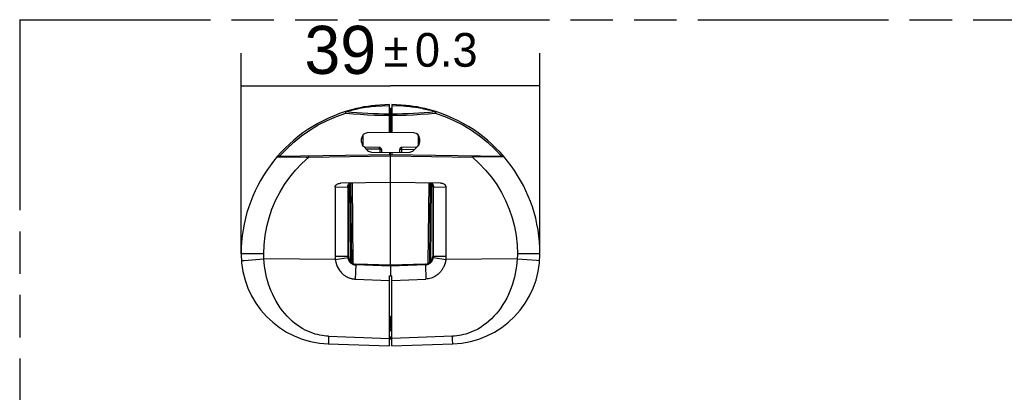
# Model space of a CAD drawing. Header units: millimetres. Extents: x 0 to 210, y 0 to 297.
# Tile 4 of 9: x 50 to 95, y 165 to 182. Entities that reach past the tile are written whole.
import ezdxf
from ezdxf.enums import TextEntityAlignment as Align

# ---------------------------------------------------------------- set-up
doc = ezdxf.new("R2010")
doc.units = ezdxf.units.MM
doc.header["$LTSCALE"] = 19.36
doc.linetypes.add('PHANTOM', pattern=[0.8, 0.45, -0.05, 0.1, -0.05, 0.1, -0.05])
doc.layers.get('0').update_dxf_attribs({"linetype": 'CONTINUOUS'})
doc.layers.add('DEFAULT_3', color=7, linetype='PHANTOM')
doc.layers.add('Z_DIM_2D', color=7, linetype='CONTINUOUS')
doc.styles.add('TEXTSTYLE_3', font='tridonic-metric-print-light.otf')
doc.styles.add('TEXTSTYLE_4', font='gdt', dxfattribs={"width": 0.7})
doc.dimstyles.new('DIMSTYLE_2', dxfattribs={"dimtxt": 2.2, "dimasz": 3.5, "dimexe": 1.5, "dimexo": 0, "dimgap": 0.55, "dimtad": 1, "dimdec": 4, "dimlfac": 2.857143, "dimdsep": 46, "dimtxsty": 'TEXTSTYLE_3', "dimblk": '_FILLED', "dimblk1": '_FILLED', "dimblk2": '_FILLED', "dimcen": 0.09, "dimclrt": 5, "dimadec": 4, "dimazin": 2, "dimtol": 1, "dimtp": 0.3, "dimtm": 0.3, "dimtfac": 1, "dimtdec": 4, "dimtofl": 0, "dimtmove": 0, "dimatfit": 3, "dimldrblk": '_FILLED', "dimfxl": 0, "dimtolj": 1, "dimarcsym": 0})

# ---------------------------------------------------------------- blocks, each defined once
blk = doc.blocks.new('*D3')
at = {"layer": 'Z_DIM_2D', "color": 2, "linetype": 'Continuous', "transparency": 16777216}
for p, q in [((59.728, 171.624), (59.728, 180.8)), ((73.378, 171.624), (73.378, 180.8)), ((59.728, 179.3), (66.553, 179.3)), ((73.378, 179.3), (66.553, 179.3))]:
    blk.add_line(p, q, dxfattribs=at)
at = {"layer": 'Z_DIM_2D', "color": 5, "linetype": 'Continuous', "transparency": 16777216}
for s, height, style, p in [('39', 2.2, 'TEXTSTYLE_3', (64.255, 179.85)), ('`', 1.54, 'TEXTSTYLE_4', (66.798, 180.18)), ('0.3', 1.54, 'TEXTSTYLE_3', (69.096, 180.18))]:
    blk.add_text(s, height=height, dxfattribs=dict(at, style=style)).set_placement(p, align=Align.CENTER)
blk = doc.blocks.new('_FILLED')
at = {"color": 0, "linetype": 'ByBlock'}
blk.add_solid([(0, 0), (-1, 0.125), (-1, -0.125)], dxfattribs=at)
blk = doc.blocks.new('_NONE')

msp = doc.modelspace()

# ---------------------------------------------------------------- linework, layer by layer
at = {"color": 9, "linetype": 'Continuous'}
for p, q in [((64.517097, 178.13097), (64.517489, 178.132386)), ((64.517493, 178.132385), (64.522292, 178.133634)), ((64.522292, 178.133634), (64.535174, 178.137275)), ((64.535174, 178.137275), (64.554096, 178.142696)), ((65.80015, 178.378232), (65.859855, 178.383757)), ((65.859855, 178.383757), (66.162087, 178.396524)), ((66.162087, 178.396524), (66.500121, 178.412088)), ((66.605121, 178.412083), (67.142802, 178.387817)), ((67.142802, 178.387817), (67.245388, 178.383758)), ((67.245388, 178.383758), (67.302392, 178.378539)), ((68.550144, 178.142956), (68.582786, 178.133683)), ((68.582786, 178.133683), (68.58775, 178.132385)), ((68.593256, 178.089495), (68.596076, 178.062749)), ((68.600168, 178.075722), (68.596076, 178.062749)), ((68.607595, 178.099708), (68.600168, 178.075722)), ((65.272902, 176.589644), (65.292622, 176.589644)), ((65.422649, 176.431399), (66.046648, 176.420507)), ((66.063843, 176.40301), (66.063843, 176.273923)), ((66.132621, 176.40301), (66.063843, 176.40301)), ((67.058594, 176.40301), (66.972621, 176.40301)), ((67.058594, 176.40301), (67.664501, 176.413586)), ((67.058594, 176.40301), (67.058594, 176.27435)), ((67.812621, 176.589645), (67.831971, 176.589645)), ((61.365746, 176.05974), (61.367448, 176.059675)), ((61.367448, 176.059675), (62.692195, 176.040578)), ((61.42887, 176.130492), (61.42798, 176.131483)), ((61.459459, 176.102804), (61.442757, 176.117729)), ((61.479318, 176.08525), (61.459459, 176.102804)), ((62.692195, 176.040578), (62.811268, 176.038563)), ((62.811268, 176.038563), (66.552621, 176.103869)), ((66.552621, 176.103869), (70.293974, 176.038563)), ((71.737794, 176.059675), (70.293974, 176.038563)), ((71.654701, 176.110748), (71.625925, 176.08525)), ((71.739496, 176.059741), (71.737794, 176.059675)), ((64.015215, 174.677569), (64.595187, 174.687688)), ((64.595187, 174.687688), (64.596879, 174.721264)), ((64.595187, 174.687688), (64.627621, 174.689386)), ((64.595187, 174.687688), (64.595187, 171.511123)), ((64.596879, 174.721264), (64.602553, 174.753394)), ((64.675749, 174.809233), (64.70645, 171.291258)), ((64.844292, 171.188513), (64.812213, 174.864419)), ((68.293031, 174.864636), (68.26095, 171.188515)), ((68.350526, 174.858589), (68.33929, 174.861366)), ((68.37249, 174.849909), (68.369332, 174.85141)), ((68.398168, 171.29052), (68.428887, 174.809918)), ((68.424049, 174.859041), (68.444099, 174.849136)), ((68.477621, 174.689386), (68.510056, 174.687688)), ((68.510056, 174.687688), (69.090028, 174.677568)), ((68.510056, 171.511123), (68.510056, 174.687688)), ((60.759292, 171.623858), (59.727616, 171.623858)), ((59.871022, 171.330364), (60.767673, 171.397525)), ((64.025129, 171.373983), (60.767673, 171.397525)), ((64.627621, 171.511124), (64.015215, 171.511122)), ((64.025143, 171.373998), (64.616458, 171.458643)), ((64.597952, 171.465315), (64.599161, 171.456205)), ((69.090028, 171.511119), (68.477621, 171.511124)), ((68.477751, 171.460134), (68.488785, 171.458644)), ((68.488785, 171.458644), (68.506089, 171.456216)), ((72.337569, 171.397525), (69.080111, 171.373984)), ((72.337569, 171.397525), (73.222085, 171.331291)), ((73.377626, 171.623858), (72.34595, 171.623858)), ((59.738871, 171.319908), (59.747713, 171.32074)), ((59.747713, 171.32074), (59.871022, 171.330364)), ((66.550017, 171.06894), (64.963611, 171.124516)), ((68.141674, 171.124519), (66.550004, 171.06876)), ((66.550064, 171.068929), (66.550191, 170.617018)), ((68.141621, 171.124505), (68.170212, 170.47355)), ((68.141674, 171.124504), (68.170202, 171.12658)), ((68.170202, 171.12658), (68.197391, 171.130662)), ((63.723817, 167.860411), (63.715971, 167.654252)), ((63.723817, 167.860411), (66.50012, 167.755267)), ((69.381423, 167.860416), (66.605121, 167.755314)), ((69.38927, 167.654255), (69.381424, 167.860411)), ((69.393117, 167.565291), (69.38927, 167.654255))]:
    msp.add_line(p, q, dxfattribs=at)
at = {"color": 7, "linetype": 'Continuous'}
for p, q in [((66.500121, 178.446159), (65.853512, 178.412912)), ((66.500121, 177.173202), (66.500121, 178.446159)), ((66.500123, 178.273858), (66.55262, 178.272942)), ((66.552621, 178.273), (66.552622, 177.174057)), ((66.605119, 178.273858), (66.552623, 178.272942)), ((66.605121, 178.446159), (66.605121, 177.173202)), ((67.251726, 178.412912), (66.605121, 178.446159)), ((66.500122, 177.853807), (66.55262, 177.852996)), ((66.605119, 177.853858), (66.552623, 177.852942)), ((65.231371, 176.730441), (65.231371, 176.893114)), ((65.292622, 177.060376), (65.292622, 176.589644)), ((66.552621, 177.174057), (65.490089, 177.155582)), ((67.615152, 177.155582), (66.552622, 177.174057)), ((67.812621, 177.060375), (67.812621, 176.589645)), ((67.873871, 176.893115), (67.873871, 176.730857)), ((65.309049, 176.544035), (65.497984, 176.356704)), ((66.046648, 176.490497), (65.378595, 176.502158)), ((66.132621, 176.40301), (66.132621, 176.272723)), ((66.972621, 176.272849), (66.972621, 176.40301)), ((67.726648, 176.502158), (67.058594, 176.490497)), ((67.607464, 176.356908), (67.796401, 176.544657)), ((61.417729, 176.084229), (66.552621, 176.173858)), ((65.679018, 176.280635), (66.552621, 176.265437)), ((66.500121, 176.266313), (66.500121, 176.172891)), ((66.552517, 171.105911), (66.552621, 176.265437)), ((66.552621, 176.265437), (67.426226, 176.280635)), ((66.552621, 176.173858), (71.687514, 176.084228)), ((66.605121, 176.266313), (66.605121, 176.172896)), ((64.015215, 174.677569), (64.015219, 171.511122)), ((66.552621, 174.894959), (64.284435, 174.855368)), ((64.627621, 171.511124), (64.627621, 174.689386)), ((64.727185, 174.847293), (64.735396, 174.851114)), ((64.775802, 171.22581), (64.744133, 174.854719)), ((68.820807, 174.855368), (66.552621, 174.894959)), ((68.361109, 174.854738), (68.32944, 171.225793)), ((68.377986, 174.847327), (68.377719, 174.847454)), ((68.477621, 174.689386), (68.477621, 171.511124)), ((69.090021, 171.511121), (69.090027, 174.677568)), ((64.599156, 171.456204), (64.604384, 171.427536)), ((64.604384, 171.427536), (64.611293, 171.400751)), ((68.506087, 171.456204), (69.080117, 171.373997)), ((64.963669, 171.124445), (64.935103, 170.473507)), ((66.552621, 171.105911), (64.965408, 171.161337)), ((68.139834, 171.161337), (66.552621, 171.105911)), ((66.500121, 167.425545), (66.500121, 170.617615)), ((66.500121, 170.617411), (66.552621, 170.617014)), ((66.552621, 170.617014), (66.605121, 170.617483)), ((66.605121, 167.425545), (66.605121, 170.617693)), ((64.935103, 170.473507), (66.500121, 170.414279)), ((66.605121, 170.414361), (68.170161, 170.473513)), ((66.552621, 168.760378), (66.500121, 168.759578)), ((66.552605, 168.124004), (66.552621, 168.764205)), ((66.552621, 168.764205), (66.605121, 168.763412)), ((66.500121, 168.123926), (66.552609, 168.124155)), ((66.500121, 167.828035), (66.605121, 167.828035)), ((66.552605, 167.767637), (66.552605, 167.828035)), ((66.552609, 168.124155), (66.605121, 168.125217)), ((63.708904, 167.514098), (66.500121, 167.425524)), ((66.500121, 167.738858), (66.605121, 167.738858)), ((66.552605, 167.767637), (66.500122, 167.767637)), ((66.500126, 167.767177), (66.604882, 167.769005)), ((66.605121, 167.425524), (69.396337, 167.514098))]:
    msp.add_line(p, q, dxfattribs=at)
at = {"color": 9, "linetype": 'Continuous'}
for points in [[(64.509163, 178.062748), (64.501185, 178.088201), (64.497649, 178.099708), (64.494599, 178.109805), (64.492151, 178.118105), (64.4904, 178.124292), (64.489411, 178.12813), (64.489367, 178.128444)], [(64.509163, 178.062748), (64.511929, 178.088986), (64.513238, 178.100763), (64.514451, 178.111223), (64.515538, 178.120079), (64.516436, 178.126788), (64.517097, 178.13097)], [(64.554096, 178.142696), (64.580066, 178.149968), (64.616132, 178.15971)], [(64.616132, 178.15971), (64.714629, 178.185674), (64.772884, 178.200446), (64.828362, 178.213857), (64.888389, 178.227792), (64.960004, 178.243926), (65.039847, 178.26106), (65.127364, 178.278842), (65.218913, 178.296199), (65.311005, 178.312419), (65.402726, 178.327326), (65.492287, 178.340777), (65.578242, 178.352624), (65.659079, 178.36269), (65.733482, 178.371255), (65.80015, 178.378232)], [(67.302392, 178.378539), (67.366976, 178.371778), (67.440005, 178.363418), (67.520354, 178.353486), (67.607106, 178.34159), (67.698042, 178.32802), (67.791365, 178.312893), (67.884141, 178.296592), (67.973378, 178.279721), (68.058063, 178.262565), (68.136657, 178.245833), (68.207893, 178.22991), (68.26815, 178.215904), (68.324764, 178.202202), (68.385961, 178.186856), (68.442436, 178.172211), (68.48774, 178.160149), (68.523802, 178.150322), (68.550144, 178.142956)], [(68.587756, 178.132386), (68.588131, 178.131058), (68.588765, 178.127092), (68.58963, 178.120667), (68.590695, 178.112033), (68.591918, 178.101514), (68.593256, 178.089495)], [(68.61602, 178.129471), (68.615832, 178.128129), (68.614843, 178.124291), (68.613092, 178.118104), (68.610644, 178.109804), (68.607595, 178.099708)], [(61.479318, 176.08525), (61.793905, 176.419222), (62.128783, 176.729778), (62.484791, 177.017552), (62.859411, 177.280642), (63.251037, 177.517661), (63.657768, 177.727705), (64.076864, 177.90924), (64.509237, 178.062777)], [(64.509237, 178.062777), (64.840202, 178.031764), (65.17156, 178.006226), (65.503358, 177.98616), (65.83545, 177.971574), (66.167688, 177.962476), (66.500121, 177.958863)], [(66.605121, 177.958858), (66.937553, 177.962476), (67.26979, 177.971578), (67.601882, 177.986165), (67.93368, 178.006231), (68.265037, 178.031766), (68.596001, 178.062775)], [(68.596001, 178.062775), (69.028354, 177.909249), (69.44744, 177.727721), (69.854175, 177.517677), (70.24581, 177.280657), (70.620436, 177.017563), (70.97645, 176.729786), (71.311333, 176.419227), (71.625924, 176.085251)], [(65.378595, 176.502158), (65.378807, 176.500851), (65.378965, 176.497005), (65.379063, 176.490825), (65.379101, 176.482449), (65.37908, 176.474599)], [(66.047116, 176.458557), (66.047154, 176.469095), (66.047126, 176.478011), (66.047032, 176.484785), (66.046871, 176.489034), (66.046648, 176.490497)], [(66.046648, 176.420507), (66.046859, 176.43386), (66.047116, 176.458557)], [(66.046648, 176.420507), (66.051133, 176.41981), (66.055066, 176.418181), (66.058539, 176.415577), (66.06128, 176.412125), (66.063018, 176.40795), (66.063843, 176.40301)], [(67.058594, 176.490497), (67.058326, 176.488811), (67.058126, 176.48383), (67.058003, 176.475744), (67.057962, 176.464863), (67.058003, 176.451607), (67.058126, 176.436484), (67.058594, 176.40301)], [(67.726019, 176.474718), (67.726016, 176.47553), (67.726051, 176.486648), (67.72617, 176.495079), (67.726371, 176.500349), (67.726648, 176.502158)], [(60.759293, 171.624097), (60.77463, 172.043567), (60.819961, 172.458666), (60.895522, 172.870468), (61.000603, 173.275749), (61.134883, 173.672315), (61.297431, 174.058156), (61.48761, 174.431149), (61.704208, 174.789439), (61.946289, 175.131019), (62.212383, 175.45423), (62.500486, 175.756454), (62.811268, 176.038563)], [(61.442757, 176.117729), (61.436401, 176.123483), (61.431712, 176.127791), (61.42887, 176.130492)], [(62.811262, 176.108553), (62.81105, 176.107246), (62.810892, 176.103399), (62.810793, 176.09722), (62.810756, 176.088844), (62.810784, 176.078345), (62.810879, 176.066134), (62.811262, 176.038563)], [(70.293974, 176.038563), (70.604755, 175.756455), (70.892858, 175.454232), (71.158952, 175.131021), (71.401033, 174.789441), (71.617632, 174.43115), (71.807811, 174.058157), (71.970359, 173.672316), (72.104639, 173.27575), (72.209721, 172.870466), (72.285282, 172.458666), (72.330611, 172.043578), (72.345947, 171.624128)], [(70.294449, 176.076728), (70.294486, 176.087235), (70.294458, 176.096135), (70.294362, 176.102885), (70.294202, 176.107104), (70.29398, 176.108553)], [(70.29398, 176.038563), (70.294192, 176.052005), (70.294449, 176.076728)], [(71.677263, 176.131483), (71.676373, 176.130492), (71.67353, 176.127791), (71.668842, 176.123483), (71.662485, 176.117729), (71.654701, 176.110748)], [(64.602553, 174.753394), (64.61186, 174.782767), (64.624593, 174.808869), (64.640675, 174.831068), (64.659484, 174.848)], [(64.659484, 174.848), (64.680265, 174.858728), (64.69796, 174.861892)], [(64.766449, 174.861464), (64.754914, 174.85864), (64.744726, 174.855168), (64.735712, 174.851324), (64.727256, 174.847327)], [(68.369332, 174.85141), (68.360349, 174.855233), (68.350526, 174.858589)], [(68.444099, 174.849136), (68.462315, 174.833534), (68.478378, 174.812581), (68.491894, 174.786414), (68.502021, 174.756061)], [(68.502021, 174.756061), (68.508192, 174.722748), (68.510056, 174.68769)], [(60.767673, 171.397525), (60.765114, 171.435197), (60.76302, 171.472893), (60.761391, 171.510599), (60.760227, 171.548353), (60.759528, 171.586189), (60.759293, 171.624097)], [(63.723818, 167.860416), (63.625954, 167.865961), (63.526231, 167.875892), (63.424702, 167.890098), (63.321211, 167.909039), (63.215599, 167.933046), (63.107929, 167.962506), (62.998172, 167.997823), (62.886455, 168.039424), (62.772883, 168.087738), (62.657498, 168.143344), (62.540217, 168.206886), (62.421535, 168.278807), (62.301511, 168.359894), (62.181378, 168.449951), (62.062049, 168.549195), (61.944545, 168.657155), (61.829897, 168.773628), (61.718986, 168.89781), (61.612888, 169.028937), (61.512035, 169.166286), (61.417157, 169.30897), (61.328426, 169.456332), (61.246279, 169.607446), (61.170656, 169.761914), (61.101672, 169.919074), (61.039235, 170.078607), (60.98332, 170.240035), (60.933839, 170.40308), (60.890725, 170.567374), (60.853891, 170.732647), (60.823254, 170.898595), (60.79873, 171.064923), (60.780189, 171.231267), (60.767674, 171.397525)], [(64.595197, 171.511123), (64.595309, 171.501941), (64.59564, 171.492765), (64.596192, 171.483599)], [(64.596192, 171.483599), (64.596962, 171.474448), (64.597952, 171.465315)], [(64.616458, 171.458643), (64.627491, 171.460133), (64.630344, 171.460483), (64.631294, 171.460555)], [(68.197391, 171.130662), (68.223092, 171.136435), (68.246957, 171.143519), (68.26862, 171.151472), (68.288395, 171.160084), (68.306532, 171.169185), (68.32313, 171.17861), (68.338324, 171.188233), (68.352224, 171.197953), (68.364951, 171.207712), (68.376594, 171.21743), (68.387261, 171.227068), (68.397029, 171.236572), (68.405984, 171.245917), (68.414195, 171.255067), (68.421738, 171.264006), (68.428663, 171.272719), (68.435029, 171.2812), (68.440879, 171.289439), (68.446259, 171.297436), (68.451206, 171.305184), (68.455758, 171.312686), (68.459945, 171.319943), (68.463795, 171.326959), (68.467336, 171.333736), (68.470594, 171.340279), (68.473593, 171.346591), (68.476355, 171.352678), (68.478899, 171.358545), (68.481243, 171.3642), (68.483401, 171.369647), (68.485388, 171.374893), (68.487218, 171.379943), (68.488907, 171.384803), (68.490466, 171.389479), (68.491909, 171.393977)], [(68.473949, 171.460556), (68.474899, 171.460485), (68.477751, 171.460134)], [(68.491909, 171.393977), (68.493246, 171.398304), (68.494489, 171.402465), (68.495642, 171.406468), (68.496711, 171.410318), (68.497702, 171.414019), (68.498618, 171.417577), (68.499464, 171.420996), (68.500242, 171.424282), (68.500959, 171.427439), (68.501617, 171.430474), (68.502222, 171.433388), (68.502779, 171.436185), (68.503292, 171.438868), (68.503765, 171.441449), (68.504198, 171.443914), (68.504589, 171.446254), (68.505282, 171.4506)], [(68.505282, 171.4506), (68.505585, 171.452602), (68.505852, 171.454468), (68.5073, 171.465318)], [(68.509061, 171.483595), (68.508291, 171.474448), (68.5073, 171.465318)], [(68.510053, 171.511124), (68.509943, 171.501935), (68.509612, 171.492757), (68.509061, 171.483595)], [(72.337569, 171.397525), (72.325051, 171.231247), (72.306508, 171.064887), (72.28198, 170.898548), (72.25134, 170.732593), (72.214503, 170.567316), (72.171385, 170.403018), (72.121901, 170.23997), (72.065982, 170.078539), (72.003542, 169.919005), (71.934554, 169.761846), (71.858926, 169.607375), (71.776775, 169.45626), (71.688044, 169.308904), (71.593167, 169.166229), (71.492318, 169.028889), (71.386226, 168.897774), (71.275321, 168.773603), (71.160685, 168.657143), (71.043208, 168.549207), (70.923909, 168.449986), (70.803798, 168.359942), (70.683788, 168.278858), (70.565098, 168.206928), (70.447811, 168.143378), (70.332455, 168.08778), (70.218917, 168.039476), (70.107225, 167.997876), (69.997479, 167.962556), (69.889794, 167.933084), (69.784152, 167.909064), (69.680624, 167.890112), (69.579058, 167.875898), (69.479308, 167.865962), (69.381423, 167.860416)], [(72.345947, 171.624128), (72.345716, 171.586302), (72.345019, 171.5485), (72.343855, 171.510722), (72.342226, 171.472967), (72.340131, 171.435234), (72.337569, 171.397525)], [(64.965408, 171.161337), (64.965168, 171.16024), (64.964875, 171.156959), (64.964516, 171.151586), (64.964156, 171.144259), (64.963856, 171.135158), (64.963611, 171.124516)], [(68.141674, 171.124519), (68.141409, 171.135162), (68.141096, 171.144263), (68.140732, 171.15159), (68.140373, 171.156962), (68.140076, 171.160242), (68.139835, 171.161337)], [(73.222085, 171.331291), (73.356924, 171.32079), (73.366372, 171.319908)], [(63.715971, 167.654252), (63.712123, 167.565287), (63.710682, 167.53696), (63.709585, 167.519851), (63.708845, 167.514149)], [(69.396396, 167.514149), (69.395656, 167.519852), (69.394558, 167.536962), (69.393117, 167.565291)]]:
    msp.add_lwpolyline(points, dxfattribs=at)
at = {"color": 7, "linetype": 'Continuous'}
for points in [[(65.853509, 178.412957), (65.854005, 178.412131), (65.854827, 178.409572), (65.855952, 178.405352), (65.857242, 178.399543), (65.858555, 178.392233), (65.859855, 178.383758)], [(67.251726, 178.412912), (67.251286, 178.412105), (67.250492, 178.409548), (67.249317, 178.405338), (67.247974, 178.399548), (67.246671, 178.392242), (67.245388, 178.383758)], [(64.015215, 174.677569), (64.015853, 174.689826), (64.01791, 174.702163), (64.021349, 174.714594), (64.026282, 174.727077), (64.03278, 174.739604), (64.040928, 174.752085), (64.050817, 174.76447), (64.062499, 174.776631), (64.07606, 174.788478), (64.091478, 174.799843), (64.108739, 174.810573), (64.12789, 174.820544), (64.148955, 174.829645), (64.171982, 174.837691), (64.197022, 174.844553), (64.224094, 174.849949), (64.253236, 174.853513), (64.284435, 174.855368)], [(64.735396, 174.851114), (64.746451, 174.855675), (64.758533, 174.859542)], [(68.342166, 174.860674), (68.35303, 174.857675), (68.36277, 174.854134), (68.37249, 174.849909), (68.37775, 174.847439)], [(69.090027, 174.677568), (69.08939, 174.689819), (69.087335, 174.70215), (69.0839, 174.714575), (69.078971, 174.727054), (69.072475, 174.739582), (69.064329, 174.752065), (69.054439, 174.764454), (69.042757, 174.776618), (69.029195, 174.788467), (69.013776, 174.799836), (68.996513, 174.810567), (68.977361, 174.82054), (68.956296, 174.829642), (68.933267, 174.837689), (68.908225, 174.844552), (68.881152, 174.849948), (68.852008, 174.853513), (68.820807, 174.855368)], [(64.015219, 171.511122), (64.015492, 171.488182), (64.016318, 171.465268), (64.017695, 171.442373), (64.019624, 171.419519), (64.022102, 171.396724), (64.025129, 171.373983)], [(64.611293, 171.400751), (64.619457, 171.375959), (64.628584, 171.353166), (64.638378, 171.3324), (64.64869, 171.313513), (64.659424, 171.296395), (64.670359, 171.280879), (64.681369, 171.266801), (64.692331, 171.254005), (64.703162, 171.242288), (64.713831, 171.231581), (64.724317, 171.221787), (64.734586, 171.212832), (64.744622, 171.204636), (64.754406, 171.197149), (64.763932, 171.190327), (64.773187, 171.184116), (64.782166, 171.178476), (64.790864, 171.17335), (64.799292, 171.168686), (64.807446, 171.164445), (64.815331, 171.160587), (64.822947, 171.157079), (64.8303, 171.15389), (64.837393, 171.150994), (64.844231, 171.148364), (64.850818, 171.145975), (64.85716, 171.143801), (64.863263, 171.141823), (64.869136, 171.140022), (64.874785, 171.138384), (64.880219, 171.136893), (64.885444, 171.13554), (64.890467, 171.134312), (64.895295, 171.133199), (64.899935, 171.132192)], [(69.08314, 171.396724), (69.078642, 171.363159), (69.076999, 171.351887), (69.075202, 171.340171), (69.073191, 171.327973), (69.070908, 171.315276), (69.06837, 171.30204), (69.065598, 171.288226), (69.062522, 171.273818), (69.05909, 171.258794), (69.05527, 171.243127), (69.051026, 171.226795), (69.046314, 171.209767), (69.041098, 171.192016), (69.03532, 171.173512), (69.028934, 171.154227), (69.021865, 171.134131), (69.014053, 171.1132), (69.005399, 171.091398), (68.995826, 171.068691), (68.985205, 171.045048), (68.973433, 171.02043), (68.960353, 170.994827), (68.945832, 170.968207), (68.929695, 170.9406), (68.911798, 170.912009), (68.891906, 170.88248), (68.86984, 170.852033), (68.845292, 170.820747), (68.818045, 170.788669), (68.787641, 170.755923), (68.753743, 170.722546), (68.715777, 170.688844), (68.672996, 170.654792), (68.625586, 170.621421), (68.572823, 170.58928), (68.516693, 170.559784), (68.45864, 170.534569), (68.399573, 170.51351), (68.340773, 170.497149), (68.282563, 170.485121), (68.225785, 170.477221), (68.170161, 170.473513)], [(69.08314, 171.396724), (69.085619, 171.419518), (69.087547, 171.442372), (69.088925, 171.465266), (69.089749, 171.48818), (69.090021, 171.511121)], [(64.025129, 171.373973), (64.049671, 171.251317), (64.080309, 171.142682), (64.118508, 171.048224), (64.159818, 170.967518), (64.200224, 170.901259), (64.239888, 170.846147), (64.277635, 170.799447), (64.31348, 170.760189), (64.346997, 170.726741), (64.378333, 170.69838), (64.407447, 170.673999), (64.434481, 170.653129), (64.459518, 170.635042), (64.482697, 170.619425), (64.500634, 170.607493), (64.523987, 170.593951), (64.567574, 170.570921), (64.615531, 170.547408), (64.655778, 170.530868), (64.691774, 170.518008), (64.722562, 170.50827), (64.749314, 170.500925), (64.771786, 170.495284), (64.793262, 170.490684), (64.817292, 170.486068), (64.842833, 170.481939), (64.871684, 170.478353), (64.898868, 170.475598), (64.919461, 170.474021), (64.935103, 170.473507)], [(64.899935, 171.132192), (64.904394, 171.131282), (64.908679, 171.130461), (64.912796, 171.12972), (64.916752, 171.129054), (64.920552, 171.128456), (64.924203, 171.127919), (64.927708, 171.127438), (64.931074, 171.127008), (64.934306, 171.126625), (64.937409, 171.126284), (64.940388, 171.125982), (64.943248, 171.125714), (64.945992, 171.12548), (64.948623, 171.125279)], [(64.948623, 171.125279), (64.953554, 171.124926), (64.955839, 171.124783), (64.960003, 171.124652)], [(64.960003, 171.124652), (64.96192, 171.124555), (64.963669, 171.124445)], [(66.552621, 171.105911), (66.552483, 171.104805), (66.552278, 171.101505), (66.552073, 171.096097), (66.551699, 171.088729), (66.55099, 171.079599), (66.550017, 171.06894)]]:
    msp.add_lwpolyline(points, dxfattribs=at)
for centre, radius, start, end in [((66.552621, 171.623858), 6.825, 107.597582, 179.9999457), ((64.510383, 178.062747), 0.07, 84.173529, 107.5975894), ((66.552621, 171.623858), 6.825, 95.8803047, 107.5768069), ((66.552621, 198.083858), 20.055, 264.1757412, 269.8500108), ((66.552621, 198.083858), 20.055, 270.1499891, 275.8242641), ((66.552621, 171.623858), 6.825, 72.4195296, 84.1197463), ((68.594859, 178.062747), 0.07, 72.4028486, 95.8242665), ((66.552621, 171.623858), 6.825, 0, 72.4024151), ((65.493871, 176.893108), 0.2625, 90.8256393, 179.9992798), ((67.611371, 176.893108), 0.2625, 0.0008991, 89.1743832), ((65.493871, 176.730441), 0.2625, 179.9999999, 225.2442394), ((65.380122, 176.589644), 0.0875, 179.9999999, 191.1216692), ((65.380122, 176.589644), 0.0875, 244.312391, 269), ((65.682807, 176.543108), 0.2625, 225.2442017, 269.1729348), ((66.045121, 176.40301), 0.0875, 0, 89), ((67.060121, 176.40301), 0.0875, 91.0000008, 180), ((67.422435, 176.543108), 0.2625, 270.8273955, 314.819235), ((67.725121, 176.589645), 0.0875, 271.0000009, 282.1292957), ((67.611371, 176.730857), 0.2625, 314.819379, 0.0000001), ((67.725121, 176.589645), 0.0875, 336.4137396, 359.9999993), ((61.41895, 176.014239), 0.07, 90.99854, 139.4625191), ((71.686293, 176.014239), 0.07, 40.5383061, 89), ((64.802621, 174.689386), 0.175, 115.5092056, 180), ((68.302621, 174.689386), 0.175, 359.9999932, 64.4907819), ((63.839454, 171.623858), 4.111833, 179.99991, 268.1825582), ((64.977621, 171.511124), 0.35, 180.0000362, 268.0005477), ((68.127621, 171.511124), 0.35, 271.9994564, 360), ((69.265788, 171.623858), 4.111833, 271.8188262, 360)]:
    msp.add_arc(centre, radius, start, end, dxfattribs=at)
at = {"layer": 'DEFAULT_3', "color": 7, "linetype": 'PHANTOM'}
for q in [(49.609248, 132.330336), (149.609248, 182.330336)]:
    msp.add_line((49.609248, 182.330336), q, dxfattribs=at)

# ---------------------------------------------------------------- dimensions: what is measured, and where the dimension line sits
at = {"layer": 'Z_DIM_2D', "color": 2, "linetype": 'Continuous'}
dim = msp.add_linear_dim(base=(73.377626, 179.299812), p1=(59.727616, 171.623866), p2=(73.377626, 171.623866), dimstyle='DIMSTYLE_2', override={"dimblk1": 'NONE', "dimblk2": 'NONE', "dimsah": 1}, dxfattribs=at)
dim.commit()
dim.dimension.update_dxf_attribs({"geometry": '*D3', "text_midpoint": (66.552621, 179.299812), "dimtype": 160})

doc.saveas('drawing.dxf')
